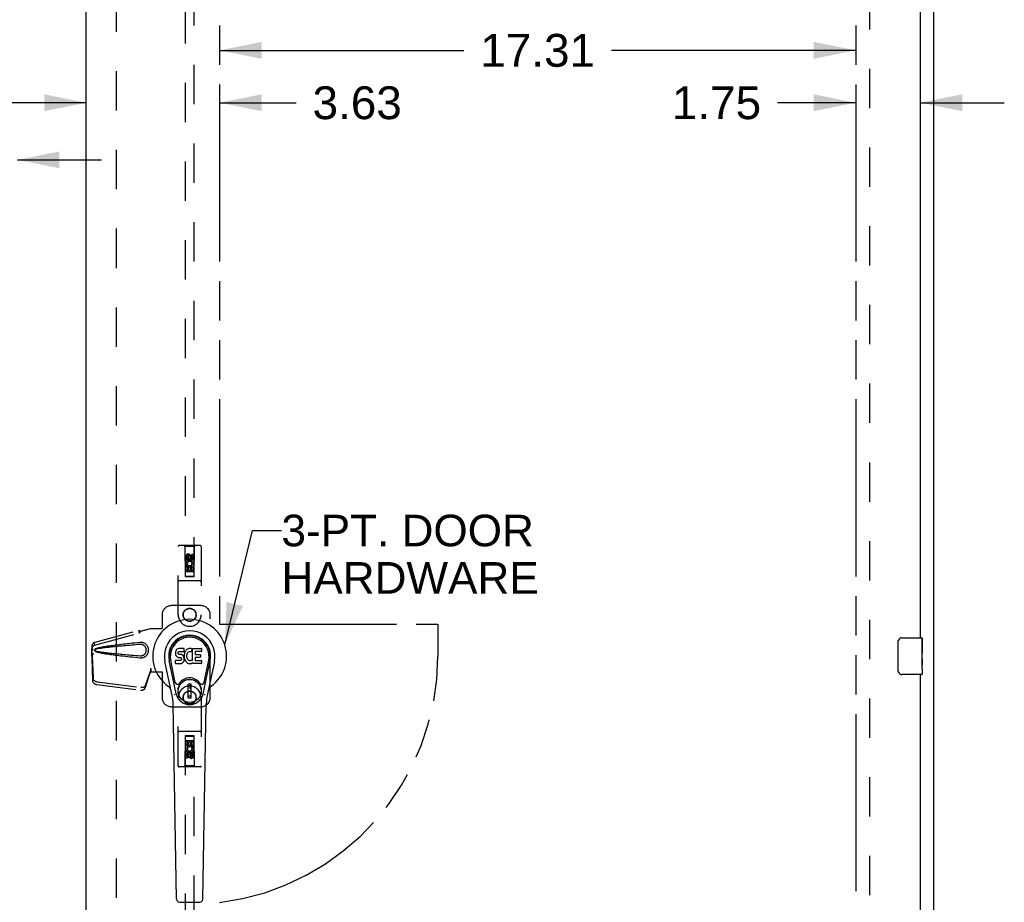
# Model space of a CAD drawing. Header units: inches. Extents: x 0 to 195, y 0 to 126.
# Tile 10 of 18: x 61 to 88, y 58 to 82. Entities that reach past the tile are written whole.
import ezdxf

# ---------------------------------------------------------------- set-up
doc = ezdxf.new("R2010")
doc.units = ezdxf.units.IN
doc.header["$LTSCALE"] = 10.71
doc.header["$MEASUREMENT"] = 0
doc.linetypes.add('HIDDEN', pattern=[0.2, 0.1, -0.1])
doc.linetypes.add('PHANTOM', pattern=[0.8, 0.45, -0.05, 0.1, -0.05, 0.1, -0.05])
doc.layers.get('0').update_dxf_attribs({"linetype": 'CONTINUOUS'})
for name, color, linetype in [('02___PRT_ALL_AXES', 7, 'CONTINUOUS'), ('AVAILABLE_DOOR_SPACE', 7, 'CONTINUOUS'), ('DEFAULT_2', 8, 'HIDDEN'), ('DIMENSIONS', 7, 'CONTINUOUS')]:
    doc.layers.add(name, color=color, linetype=linetype)
doc.styles.get("Standard").update_dxf_attribs({"font": 'arial.ttf'})
doc.dimstyles.new('DIMSTYLE_2', dxfattribs={"dimtxt": 0.893455, "dimasz": 1.145455, "dimexe": 0.09, "dimexo": 0.07, "dimgap": 0.039, "dimtad": 0, "dimtih": 1, "dimtoh": 1, "dimzin": 4, "dimdsep": 46, "dimtxsty": 'Standard', "dimblk": '_FILLED', "dimblk1": '_FILLED', "dimblk2": '_FILLED', "dimcen": 0.09, "dimazin": 1, "dimtfac": 1, "dimtdec": 3, "dimtofl": 0, "dimtmove": 0, "dimatfit": 3, "dimldrblk": '_FILLED', "dimfxl": 0, "dimtolj": 1, "dimtzin": 4, "dimarcsym": 0})
doc.dimstyles.get("Standard").update_dxf_attribs({"dimtxt": 0.973636, "dimasz": 1.145455, "dimexe": 0.09, "dimexo": 0.07, "dimgap": 0.09, "dimtad": 0, "dimtih": 1, "dimtoh": 1, "dimdec": 3, "dimzin": 4, "dimdsep": 46, "dimtxsty": 'Standard', "dimblk": '_FILLED', "dimblk1": '_FILLED', "dimblk2": '_FILLED', "dimcen": 0.09, "dimadec": 3, "dimazin": 1, "dimtp": 0.001, "dimtm": 0.001, "dimtfac": 1, "dimtdec": 3, "dimtofl": 0, "dimtmove": 0, "dimatfit": 3, "dimldrblk": '_FILLED', "dimfxl": 0, "dimtolj": 1, "dimtzin": 4, "dimarcsym": 0})

# ---------------------------------------------------------------- blocks, each defined once
blk = doc.blocks.new('_FILLED')
at = {"color": 0, "linetype": 'ByBlock'}
blk.add_solid([(0, 0), (-1, 0.2), (-1, -0.2)], dxfattribs=at)
blk = doc.blocks.new('*D11')
at = {"layer": 'DIMENSIONS', "color": 2, "linetype": 'Continuous'}
for p, q in [((66.331, 81.456), (72.98, 81.456)), ((83.644, 81.456), (76.995, 81.456))]:
    blk.add_line(p, q, dxfattribs=at)
at = {"layer": 'DIMENSIONS', "color": 2, "linetype": 'Continuous', "xscale": 1.1454545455, "yscale": 1.1454545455, "zscale": 1.1454545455, "rotation": 180}
blk.add_blockref('_FILLED', (66.331, 81.456), dxfattribs=at)
at = {"layer": 'DIMENSIONS', "color": 2, "linetype": 'Continuous', "xscale": 1.1454545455, "yscale": 1.1454545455, "zscale": 1.1454545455}
blk.add_blockref('_FILLED', (83.644, 81.456), dxfattribs=at)
at = {"layer": 'DIMENSIONS', "color": 2, "linetype": 'Continuous', "insert": (74.988, 81.903), "char_height": 0.8935, "width": 3.12211, "attachment_point": 2, "line_spacing_factor": 0.9}
blk.add_mtext('17.31', dxfattribs=at)
blk = doc.blocks.new('*D12')
at = {"layer": 'DIMENSIONS', "color": 2, "linetype": 'Continuous'}
for p, q in [((83.644, 80.03), (81.514, 80.03)), ((85.394, 80.03), (87.685, 80.03))]:
    blk.add_line(p, q, dxfattribs=at)
at = {"layer": 'DIMENSIONS', "color": 2, "linetype": 'Continuous', "xscale": 1.1454545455, "yscale": 1.1454545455, "zscale": 1.1454545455}
blk.add_blockref('_FILLED', (83.644, 80.03), dxfattribs=at)
at = {"layer": 'DIMENSIONS', "color": 2, "linetype": 'Continuous', "xscale": 1.1454545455, "yscale": 1.1454545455, "zscale": 1.1454545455, "rotation": 180}
blk.add_blockref('_FILLED', (85.394, 80.03), dxfattribs=at)
at = {"layer": 'DIMENSIONS', "color": 2, "linetype": 'Continuous', "insert": (81.068, 80.477), "char_height": 0.8935, "width": 2.42794, "attachment_point": 3, "line_spacing_factor": 0.9}
blk.add_mtext('1.75', dxfattribs=at)
blk = doc.blocks.new('*D13')
at = {"layer": 'DIMENSIONS', "color": 2, "linetype": 'Continuous'}
for p, q in [((62.706, 80.03), (60.415, 80.03)), ((66.331, 80.03), (68.415, 80.03))]:
    blk.add_line(p, q, dxfattribs=at)
at = {"layer": 'DIMENSIONS', "color": 2, "linetype": 'Continuous', "xscale": 1.1454545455, "yscale": 1.1454545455, "zscale": 1.1454545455}
blk.add_blockref('_FILLED', (62.706, 80.03), dxfattribs=at)
at = {"layer": 'DIMENSIONS', "color": 2, "linetype": 'Continuous', "xscale": 1.1454545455, "yscale": 1.1454545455, "zscale": 1.1454545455, "rotation": 180}
blk.add_blockref('_FILLED', (66.331, 80.03), dxfattribs=at)
at = {"layer": 'DIMENSIONS', "color": 2, "linetype": 'Continuous', "insert": (68.862, 80.477), "char_height": 0.8935, "width": 2.42794, "attachment_point": 1, "line_spacing_factor": 0.9}
blk.add_mtext('3.63', dxfattribs=at)
blk = doc.blocks.new('*D14')
at = {"layer": 'DIMENSIONS', "color": 2, "linetype": 'Continuous'}
for p, q in [((57.206, 78.476), (55.349, 78.476)), ((60.831, 78.476), (63.122, 78.476))]:
    blk.add_line(p, q, dxfattribs=at)
at = {"layer": 'DIMENSIONS', "color": 2, "linetype": 'Continuous', "xscale": 1.1454545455, "yscale": 1.1454545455, "zscale": 1.1454545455}
blk.add_blockref('_FILLED', (57.206, 78.476), dxfattribs=at)
at = {"layer": 'DIMENSIONS', "color": 2, "linetype": 'Continuous', "xscale": 1.1454545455, "yscale": 1.1454545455, "zscale": 1.1454545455, "rotation": 180}
blk.add_blockref('_FILLED', (60.831, 78.476), dxfattribs=at)
at = {"layer": 'DIMENSIONS', "color": 2, "linetype": 'Continuous', "insert": (54.902, 78.923), "char_height": 0.8935, "width": 2.42794, "attachment_point": 3, "line_spacing_factor": 0.9}
blk.add_mtext('3.63', dxfattribs=at)

msp = doc.modelspace()

# ---------------------------------------------------------------- linework, layer by layer
at = {"color": 3, "linetype": 'Continuous'}
for p, q in [((85.769, 33.075), (85.769, 92.867)), ((62.706, 39.825), (62.706, 90.117)), ((85.394, 84.721), (85.394, 65.471)), ((85.394, 64.471), (85.394, 45.221))]:
    msp.add_line(p, q, dxfattribs=at)
at = {"color": 7, "linetype": 'Continuous'}
for p, q in [((84.799, 64.571), (84.799, 65.371)), ((84.899, 65.471), (85.439, 65.471)), ((85.454, 65.456), (85.454, 65.317)), ((65.14, 65.108), (65.135, 65.085)), ((65.149, 65.131), (65.14, 65.108)), ((65.163, 65.151), (65.149, 65.131)), ((65.171, 65.159), (65.163, 65.151)), ((65.181, 65.165), (65.171, 65.159)), ((65.202, 65.175), (65.181, 65.165)), ((65.226, 65.182), (65.202, 65.175)), ((65.365, 65.182), (65.226, 65.182)), ((65.363, 65.097), (65.365, 65.103)), ((65.367, 65.139), (65.365, 65.182)), ((65.365, 65.103), (65.366, 65.116)), ((65.366, 65.116), (65.367, 65.139)), ((65.412, 65.12), (65.399, 65.102)), ((65.427, 65.137), (65.412, 65.12)), ((65.443, 65.152), (65.427, 65.137)), ((65.461, 65.165), (65.443, 65.152)), ((65.482, 65.174), (65.461, 65.165)), ((65.503, 65.179), (65.482, 65.174)), ((65.526, 65.181), (65.503, 65.179)), ((65.548, 65.18), (65.526, 65.181)), ((65.559, 65.179), (65.548, 65.18)), ((65.57, 65.175), (65.559, 65.179)), ((65.59, 65.158), (65.564, 65.09)), ((65.588, 65.163), (65.57, 65.175)), ((65.599, 65.18), (65.835, 65.18)), ((65.599, 64.855), (65.599, 65.18)), ((65.84, 65.176), (65.84, 65.101)), ((65.153, 63.948), (64.961, 64.852)), ((65.009, 64.625), (64.964, 64.853)), ((65.076, 64.479), (65.002, 64.86)), ((65.135, 65.085), (65.133, 65.061)), ((65.133, 65.061), (65.134, 65.037)), ((65.134, 65.037), (65.137, 65.014)), ((65.135, 64.776), (65.135, 64.85)), ((65.137, 65.014), (65.146, 64.992)), ((65.199, 64.855), (65.14, 64.855)), ((65.146, 64.992), (65.159, 64.972)), ((65.159, 64.972), (65.175, 64.954)), ((65.175, 64.954), (65.195, 64.941)), ((65.195, 64.941), (65.206, 64.937)), ((65.26, 64.856), (65.199, 64.855)), ((65.204, 65.065), (65.206, 65.08)), ((65.204, 65.05), (65.204, 65.065)), ((65.204, 65.042), (65.204, 65.05)), ((65.207, 65.035), (65.204, 65.042)), ((65.206, 65.08), (65.21, 65.086)), ((65.206, 64.937), (65.218, 64.935)), ((65.211, 65.029), (65.207, 65.035)), ((65.21, 65.086), (65.215, 65.091)), ((65.217, 65.025), (65.211, 65.029)), ((65.215, 65.091), (65.23, 65.096)), ((65.232, 65.021), (65.217, 65.025)), ((65.218, 64.935), (65.265, 64.934)), ((65.23, 65.096), (65.245, 65.097)), ((65.256, 65.021), (65.232, 65.021)), ((65.245, 65.097), (65.357, 65.097)), ((65.28, 65.02), (65.256, 65.021)), ((65.275, 64.857), (65.26, 64.856)), ((65.265, 64.934), (65.273, 64.934)), ((65.273, 64.934), (65.28, 64.931)), ((65.281, 64.86), (65.275, 64.857)), ((65.303, 65.015), (65.28, 65.02)), ((65.28, 64.931), (65.286, 64.927)), ((65.287, 64.866), (65.281, 64.86)), ((65.286, 64.927), (65.291, 64.921)), ((65.296, 64.878), (65.287, 64.866)), ((65.291, 64.921), (65.297, 64.907)), ((65.299, 64.885), (65.296, 64.878)), ((65.297, 64.907), (65.3, 64.892)), ((65.3, 64.892), (65.299, 64.885)), ((65.314, 65.01), (65.303, 65.015)), ((65.324, 65.003), (65.314, 65.01)), ((65.341, 64.986), (65.324, 65.003)), ((65.354, 64.966), (65.341, 64.986)), ((65.364, 64.944), (65.354, 64.966)), ((65.356, 64.828), (65.365, 64.85)), ((65.357, 65.097), (65.363, 65.097)), ((65.37, 64.921), (65.364, 64.944)), ((65.369, 65.018), (65.365, 64.974)), ((65.365, 64.974), (65.366, 64.952)), ((65.365, 64.85), (65.371, 64.873)), ((65.366, 64.952), (65.369, 64.929)), ((65.374, 65.04), (65.369, 65.018)), ((65.369, 64.929), (65.373, 64.908)), ((65.373, 64.897), (65.37, 64.921)), ((65.371, 64.873), (65.373, 64.897)), ((65.373, 64.908), (65.381, 64.887)), ((65.38, 65.062), (65.374, 65.04)), ((65.388, 65.082), (65.38, 65.062)), ((65.381, 64.887), (65.402, 64.847)), ((65.399, 65.102), (65.388, 65.082)), ((65.402, 64.847), (65.414, 64.829)), ((65.435, 64.989), (65.434, 64.963)), ((65.434, 64.963), (65.436, 64.949)), ((65.438, 65.016), (65.435, 64.989)), ((65.436, 64.949), (65.439, 64.936)), ((65.442, 65.029), (65.438, 65.016)), ((65.439, 64.936), (65.449, 64.912)), ((65.448, 65.041), (65.442, 65.029)), ((65.462, 65.064), (65.448, 65.041)), ((65.449, 64.912), (65.462, 64.889)), ((65.47, 65.074), (65.462, 65.064)), ((65.462, 64.889), (65.471, 64.879)), ((65.481, 65.082), (65.47, 65.074)), ((65.471, 64.879), (65.481, 64.87)), ((65.506, 65.092), (65.481, 65.082)), ((65.481, 64.87), (65.492, 64.862)), ((65.492, 64.862), (65.505, 64.857)), ((65.505, 64.857), (65.518, 64.855)), ((65.519, 65.096), (65.506, 65.092)), ((65.518, 64.855), (65.531, 64.855)), ((65.532, 65.095), (65.519, 65.096)), ((65.531, 64.855), (65.544, 64.857)), ((65.545, 65.092), (65.532, 65.095)), ((65.544, 64.857), (65.557, 64.861)), ((65.558, 65.087), (65.545, 65.092)), ((65.557, 64.861), (65.569, 64.866)), ((65.569, 64.866), (65.58, 64.874)), ((65.587, 64.872), (65.599, 64.855)), ((65.669, 65.092), (65.669, 65.025)), ((65.67, 64.934), (65.67, 64.856)), ((65.835, 65.097), (65.673, 65.097)), ((65.673, 65.02), (65.804, 65.02)), ((65.804, 64.938), (65.674, 64.938)), ((65.674, 64.852), (65.836, 64.852)), ((65.809, 65.016), (65.809, 64.943)), ((65.841, 64.847), (65.841, 64.775)), ((65.885, 63.948), (66.077, 64.852)), ((65.961, 64.479), (66.036, 64.86)), ((66.029, 64.625), (66.073, 64.853)), ((85.454, 65.086), (85.454, 65.055)), ((85.454, 64.889), (85.454, 64.856)), ((65.042, 63.901), (64.845, 64.827)), ((65.14, 64.771), (65.284, 64.771)), ((65.284, 64.771), (65.296, 64.772)), ((65.296, 64.772), (65.307, 64.776)), ((65.307, 64.776), (65.327, 64.79)), ((65.327, 64.79), (65.344, 64.807)), ((65.344, 64.807), (65.351, 64.817)), ((65.351, 64.817), (65.356, 64.828)), ((65.414, 64.829), (65.429, 64.812)), ((65.429, 64.812), (65.446, 64.797)), ((65.446, 64.797), (65.463, 64.783)), ((65.463, 64.783), (65.473, 64.778)), ((65.473, 64.778), (65.484, 64.775)), ((65.484, 64.775), (65.505, 64.769)), ((65.505, 64.769), (65.527, 64.767)), ((65.527, 64.767), (65.55, 64.77)), ((65.55, 64.77), (65.571, 64.776)), ((65.571, 64.776), (65.59, 64.788)), ((65.59, 64.788), (65.59, 64.788)), ((65.6, 64.788), (65.59, 64.788)), ((65.6, 64.775), (65.6, 64.788)), ((65.836, 64.771), (65.605, 64.771)), ((66.193, 64.827), (65.995, 63.901)), ((85.454, 64.631), (85.454, 64.486)), ((65.124, 64.254), (65.076, 64.479)), ((65.913, 64.254), (65.961, 64.479)), ((85.439, 64.471), (84.899, 64.471)), ((65.564, 64.213), (65.474, 64.213)), ((65.474, 63.839), (65.474, 64.213)), ((65.474, 64.174), (65.564, 64.174)), ((65.525, 64.174), (65.525, 64.095)), ((65.564, 64.095), (65.525, 64.095)), ((65.564, 63.839), (65.564, 64.213)), ((65.564, 63.879), (65.474, 63.879)), ((65.474, 63.839), (65.564, 63.839)), ((65.161, 58.355), (65.068, 63.676)), ((65.877, 58.355), (65.97, 63.676)), ((65.24, 58.278), (65.798, 58.278))]:
    msp.add_line(p, q, dxfattribs=at)
for points in [[(84.799, 65.371), (84.799, 65.377), (84.8, 65.383), (84.801, 65.389), (84.802, 65.395), (84.804, 65.401), (84.806, 65.407)], [(84.806, 64.535), (84.804, 64.54), (84.802, 64.546), (84.801, 64.552), (84.8, 64.558), (84.799, 64.564), (84.799, 64.571)], [(65.121, 63.918), (65.119, 63.923), (65.117, 63.929), (65.116, 63.934), (65.115, 63.94)], [(65.923, 63.94), (65.922, 63.934), (65.92, 63.929), (65.919, 63.923), (65.917, 63.918)]]:
    msp.add_lwpolyline(points, dxfattribs=at)
for radius in [0.317, 0.313]:
    msp.add_circle((65.519, 64.026), radius, dxfattribs=at)
for centre, radius, start, end in [((65.519, 64.971), 1.004, 305.5066, 234.4934), ((65.519, 64.971), 0.689, 347.9703, 192.0297), ((65.519, 64.971), 0.571, 347.9703, 192.0297), ((65.519, 64.961), 0.527, 348.9402, 191.0594), ((84.899, 65.371), 0.1, 90, 158.7946), ((85.439, 65.456), 0.015, 0, 90), ((65.586, 65.16), 0.00448, 339.0016, 51.8729), ((65.835, 65.176), 0.00448, 0, 90), ((65.14, 64.85), 0.00448, 90, 180.0119), ((65.559, 65.091), 0.00448, 246.1578, 339.0016), ((65.583, 64.87), 0.00448, 34.0893, 127.3444), ((65.673, 65.092), 0.00448, 90, 180), ((65.673, 65.025), 0.00448, 180, 270), ((65.674, 64.934), 0.00448, 90, 180), ((65.674, 64.856), 0.00448, 180, 270), ((65.804, 65.016), 0.00448, 0, 90), ((65.804, 64.943), 0.00448, 270, 360), ((65.835, 65.101), 0.00448, 270, 360), ((65.836, 64.847), 0.00448, 0, 90), ((65.14, 64.776), 0.00483, 180, 270), ((65.605, 64.775), 0.00448, 180, 270), ((65.836, 64.775), 0.00448, 270, 360), ((65.519, 64.026), 0.354, 35.4237, 144.5763), ((84.899, 64.571), 0.1, 201.1999, 270), ((85.439, 64.486), 0.015, 270, 360), ((64.821, 63.993), 0.197, 12.0297, 54.4934), ((65.182, 64.266), 0.0591, 192.0297, 324.5763), ((65.856, 64.266), 0.0591, 215.4237, 347.9703), ((66.216, 63.993), 0.197, 125.5066, 167.9703), ((63.887, 63.655), 1.181, 1, 12.0297), ((65.519, 64.026), 0.374, 192.0297, 347.9703), ((67.151, 63.655), 1.181, 167.9703, 179), ((65.24, 58.357), 0.0787, 181, 270), ((65.798, 58.357), 0.0787, 270, 359)]:
    msp.add_arc(centre, radius, start, end, dxfattribs=at)
msp.add_ellipse((65.519, 64.961), major_axis=(0, 0.565), ratio=0.999848, start_param=-1.76365, end_param=1.76365, dxfattribs=at)
at = {"layer": '02___PRT_ALL_AXES', "color": 8, "linetype": 'HIDDEN'}
for p, q in [((65.412, 67.594), (65.412, 67.686)), ((65.455, 67.594), (65.412, 67.594)), ((65.455, 67.686), (65.455, 67.594)), ((65.498, 67.657), (65.498, 67.686)), ((65.539, 67.7), (65.539, 67.653)), ((65.583, 67.657), (65.583, 67.75)), ((65.583, 67.75), (65.625, 67.75)), ((65.625, 67.75), (65.625, 67.657)), ((65.412, 67.281), (65.412, 67.437)), ((65.412, 67.437), (65.59, 67.437)), ((65.455, 67.281), (65.412, 67.281)), ((65.46, 67.462), (65.421, 67.445)), ((65.455, 67.395), (65.455, 67.281)), ((65.497, 67.395), (65.455, 67.395)), ((65.497, 67.302), (65.497, 67.395)), ((65.54, 67.302), (65.497, 67.302)), ((65.54, 67.395), (65.54, 67.302)), ((65.583, 67.395), (65.54, 67.395)), ((65.59, 67.437), (65.571, 67.45)), ((65.583, 67.281), (65.583, 67.395)), ((65.625, 67.281), (65.583, 67.281)), ((65.615, 67.441), (65.613, 67.437)), ((65.613, 67.437), (65.625, 67.437)), ((65.625, 67.437), (65.625, 67.281)), ((65.412, 62.66), (65.455, 62.66)), ((65.412, 62.504), (65.412, 62.66)), ((65.425, 62.504), (65.412, 62.504)), ((65.423, 62.501), (65.425, 62.504)), ((65.625, 62.504), (65.448, 62.504)), ((65.448, 62.504), (65.466, 62.491)), ((65.455, 62.66), (65.455, 62.547)), ((65.455, 62.547), (65.498, 62.547)), ((65.498, 62.639), (65.541, 62.639)), ((65.498, 62.547), (65.498, 62.639)), ((65.541, 62.639), (65.541, 62.547)), ((65.541, 62.547), (65.583, 62.547)), ((65.577, 62.48), (65.616, 62.497)), ((65.583, 62.66), (65.625, 62.66)), ((65.583, 62.547), (65.583, 62.66)), ((65.625, 62.66), (65.625, 62.504)), ((65.412, 62.192), (65.412, 62.284)), ((65.455, 62.192), (65.412, 62.192)), ((65.455, 62.284), (65.455, 62.192)), ((65.498, 62.242), (65.498, 62.288)), ((65.539, 62.284), (65.539, 62.256)), ((65.583, 62.348), (65.625, 62.348)), ((65.583, 62.256), (65.583, 62.348)), ((65.625, 62.348), (65.625, 62.256))]:
    msp.add_line(p, q, dxfattribs=at)
at = {"layer": '02___PRT_ALL_AXES', "color": 7, "linetype": 'Continuous'}
for p, q in [((85.454, 64.892), (85.454, 65.456)), ((85.454, 65.317), (85.447, 65.317)), ((85.447, 65.317), (85.447, 65.086)), ((85.454, 65.149), (85.447, 65.149)), ((85.454, 65.086), (85.447, 65.086)), ((85.454, 64.856), (85.447, 64.856)), ((85.447, 64.856), (85.447, 64.719)), ((85.454, 65.05), (85.448, 65.05)), ((85.452, 64.916), (85.451, 64.938)), ((85.452, 64.918), (85.454, 64.918)), ((85.454, 64.632), (85.454, 64.889)), ((85.448, 64.688), (85.454, 64.688)), ((85.454, 64.631), (85.454, 64.486))]:
    msp.add_line(p, q, dxfattribs=at)
for points in [[(85.451, 64.938), (85.45, 64.95), (85.449, 64.962), (85.448, 64.975), (85.447, 64.987), (85.447, 65), (85.447, 65.013), (85.447, 65.026), (85.447, 65.038), (85.448, 65.051), (85.449, 65.063), (85.45, 65.075)], [(85.454, 64.889), (85.454, 64.897), (85.453, 64.906), (85.452, 64.916)], [(85.449, 64.683), (85.448, 64.692), (85.447, 64.701), (85.447, 64.71), (85.447, 64.719)], [(85.454, 64.631), (85.454, 64.635), (85.453, 64.64), (85.453, 64.645), (85.452, 64.651), (85.451, 64.658), (85.45, 64.666), (85.449, 64.674), (85.449, 64.683)]]:
    msp.add_lwpolyline(points, dxfattribs=at)
at = {"layer": '02___PRT_ALL_AXES', "color": 8, "linetype": 'HIDDEN'}
for centre, radius in [((65.519, 67.643), 0.085), ((65.519, 66.096), 0.172), ((65.519, 63.846), 0.172), ((65.519, 62.298), 0.085)]:
    msp.add_circle(centre, radius, dxfattribs=at)
for centre, radius, start, end in [((65.477, 67.686), 0.0644, 12.2995, 180.0775), ((65.519, 67.487), 0.107, 334.2636, 203.4027), ((65.477, 67.686), 0.0219, 359.9011, 180), ((65.519, 67.487), 0.0639, 324.8895, 203.4026), ((65.562, 67.657), 0.0635, 180, 360), ((65.561, 67.657), 0.0219, 190.307, 360), ((65.519, 62.454), 0.107, 154.2636, 23.4027), ((65.519, 62.454), 0.0639, 144.8895, 23.4026), ((65.476, 62.284), 0.0635, 0, 180), ((65.477, 62.284), 0.0219, 10.307, 180), ((65.561, 62.255), 0.0644, 192.2995, 0.0775), ((65.561, 62.256), 0.0219, 179.9011, 360)]:
    msp.add_arc(centre, radius, start, end, dxfattribs=at)
at = {"layer": '02___PRT_ALL_AXES', "color": 7, "linetype": 'Continuous'}
msp.add_ellipse((85.191, 65.055), major_axis=(0.263, 0), ratio=0.432808, start_param=0, end_param=0.179988, dxfattribs=at)
at = {"layer": 'AVAILABLE_DOOR_SPACE', "color": 4, "linetype": 'PHANTOM'}
for p, q in [((66.331, 89.096), (66.331, 65.846)), ((83.644, 89.096), (83.644, 40.846)), ((66.331, 65.846), (72.269, 65.846)), ((72.269, 65.846), (72.269, 64.971))]:
    msp.add_line(p, q, dxfattribs=at)
msp.add_arc((65.519, 64.971), 6.75, 276.9135, 360, dxfattribs=at)
at = {"layer": 'DEFAULT_2', "color": 8, "linetype": 'HIDDEN'}
for p, q in [((84.019, 89.523), (84.019, 40.419)), ((63.519, 89.456), (63.519, 40.486)), ((65.394, 89.143), (65.394, 67.141)), ((65.644, 67.141), (65.644, 89.143)), ((65.206, 66.096), (65.206, 67.953)), ((65.801, 67.983), (65.236, 67.983)), ((65.389, 67.953), (65.359, 67.983)), ((65.389, 67.953), (65.392, 67.143)), ((65.649, 67.953), (65.389, 67.953)), ((65.645, 67.143), (65.649, 67.953)), ((65.649, 67.953), (65.679, 67.983)), ((65.831, 67.953), (65.831, 66.096)), ((65.519, 67.715), (65.456, 67.679)), ((65.456, 67.679), (65.456, 67.607)), ((65.456, 67.679), (65.466, 67.673)), ((65.456, 67.607), (65.466, 67.613)), ((65.456, 67.607), (65.519, 67.571)), ((65.519, 67.704), (65.466, 67.673)), ((65.466, 67.673), (65.466, 67.613)), ((65.466, 67.613), (65.519, 67.582)), ((65.519, 67.715), (65.519, 67.704)), ((65.581, 67.679), (65.519, 67.715)), ((65.571, 67.673), (65.519, 67.704)), ((65.519, 67.582), (65.571, 67.613)), ((65.519, 67.571), (65.581, 67.607)), ((65.519, 67.571), (65.519, 67.582)), ((65.581, 67.679), (65.571, 67.673)), ((65.571, 67.613), (65.571, 67.673)), ((65.581, 67.607), (65.571, 67.613)), ((65.581, 67.607), (65.581, 67.679)), ((65.646, 67.393), (65.391, 67.393)), ((65.604, 67.268), (65.434, 67.268)), ((65.801, 67.018), (65.236, 67.018)), ((65.392, 67.143), (65.645, 67.143)), ((65.394, 67.145), (65.644, 67.145)), ((65.394, 67.141), (65.644, 67.141)), ((65.831, 66.346), (65.019, 66.346)), ((64.769, 66.096), (64.769, 65.743)), ((66.081, 63.846), (66.081, 66.096)), ((62.948, 65.353), (64.139, 65.673)), ((64.14, 65.669), (64.139, 65.673)), ((64.152, 65.602), (64.139, 65.673)), ((64.14, 65.669), (64.154, 65.598)), ((64.179, 65.653), (64.451, 65.726)), ((64.186, 65.653), (64.179, 65.653)), ((64.186, 65.653), (64.459, 65.726)), ((64.451, 65.726), (64.772, 65.726)), ((64.764, 65.726), (64.769, 65.743)), ((64.772, 65.726), (64.769, 65.743)), ((62.962, 65.282), (64.152, 65.602)), ((64.154, 65.598), (64.152, 65.602)), ((62.861, 65.174), (62.863, 65.196)), ((62.861, 64.973), (62.861, 65.174)), ((62.867, 65.174), (62.861, 65.174)), ((62.867, 65.173), (62.868, 65.172)), ((62.868, 65.172), (62.868, 65.171)), ((62.868, 65.171), (62.868, 65.169)), ((62.868, 65.169), (62.869, 65.157)), ((62.869, 65.157), (62.87, 65.139)), ((62.87, 65.139), (62.871, 65.127)), ((62.871, 65.127), (62.872, 65.117)), ((62.882, 65.155), (62.889, 65.18)), ((62.915, 65.34), (62.929, 65.269)), ((64.198, 65.345), (64.175, 65.344)), ((62.869, 64.984), (62.856, 64.913)), ((62.857, 64.923), (62.856, 64.913)), ((62.856, 64.913), (62.875, 64.298)), ((62.858, 64.933), (62.857, 64.923)), ((62.867, 65), (62.858, 64.944)), ((62.858, 64.944), (62.858, 64.933)), ((62.883, 65.055), (62.861, 64.973)), ((62.861, 64.973), (62.867, 64.973)), ((62.869, 64.984), (62.889, 64.369)), ((62.891, 65.055), (62.889, 65.048)), ((64.451, 64.633), (64.451, 64.623)), ((64.451, 64.633), (64.451, 64.546)), ((64.451, 64.633), (64.459, 64.633)), ((64.451, 64.623), (64.451, 64.593)), ((64.452, 64.575), (64.452, 64.569)), ((64.459, 64.633), (64.459, 64.546)), ((64.307, 64.104), (64.439, 64.488)), ((64.32, 64.175), (64.452, 64.559)), ((64.439, 64.488), (64.452, 64.559)), ((64.444, 64.526), (64.439, 64.488)), ((64.448, 64.554), (64.444, 64.526)), ((64.451, 64.546), (64.772, 64.546)), ((64.764, 64.546), (64.769, 64.529)), ((64.772, 64.546), (64.769, 64.529)), ((64.769, 64.529), (64.769, 63.846)), ((62.993, 64.199), (64.18, 64.047)), ((63.006, 64.27), (64.194, 64.118)), ((65.206, 61.988), (65.206, 63.846)), ((65.831, 63.846), (65.831, 61.988)), ((65.019, 63.596), (65.831, 63.596)), ((65.801, 62.923), (65.236, 62.923)), ((65.392, 62.798), (65.389, 61.988)), ((65.392, 62.798), (65.645, 62.798)), ((65.644, 62.8), (65.394, 62.8)), ((65.394, 62.8), (65.394, 40.798)), ((65.644, 62.797), (65.394, 62.797)), ((65.644, 40.798), (65.644, 62.8)), ((65.649, 61.988), (65.645, 62.798)), ((65.391, 62.548), (65.646, 62.548)), ((65.434, 62.673), (65.604, 62.673)), ((65.519, 62.371), (65.456, 62.335)), ((65.456, 62.335), (65.466, 62.329)), ((65.456, 62.335), (65.456, 62.262)), ((65.456, 62.262), (65.466, 62.268)), ((65.456, 62.262), (65.519, 62.226)), ((65.519, 62.359), (65.466, 62.329)), ((65.466, 62.329), (65.466, 62.268)), ((65.466, 62.268), (65.519, 62.238)), ((65.581, 62.335), (65.519, 62.371)), ((65.519, 62.371), (65.519, 62.359)), ((65.571, 62.329), (65.519, 62.359)), ((65.519, 62.238), (65.571, 62.268)), ((65.519, 62.226), (65.581, 62.262)), ((65.519, 62.226), (65.519, 62.238)), ((65.581, 62.335), (65.571, 62.329)), ((65.571, 62.268), (65.571, 62.329)), ((65.581, 62.262), (65.571, 62.268)), ((65.581, 62.262), (65.581, 62.335)), ((65.801, 61.958), (65.236, 61.958)), ((65.389, 61.988), (65.359, 61.958)), ((65.649, 61.988), (65.389, 61.988)), ((65.649, 61.988), (65.679, 61.958))]:
    msp.add_line(p, q, dxfattribs=at)
for points in [[(64.14, 65.669), (64.144, 65.667), (64.147, 65.665), (64.15, 65.664), (64.153, 65.663), (64.155, 65.662), (64.158, 65.661), (64.16, 65.66), (64.163, 65.66)], [(64.154, 65.598), (64.156, 65.6), (64.159, 65.602), (64.161, 65.604), (64.163, 65.606), (64.164, 65.608), (64.166, 65.611), (64.167, 65.614), (64.168, 65.617), (64.17, 65.62), (64.17, 65.623), (64.171, 65.626), (64.172, 65.63), (64.173, 65.634), (64.174, 65.638), (64.175, 65.642), (64.176, 65.646)], [(64.163, 65.66), (64.167, 65.659), (64.17, 65.658), (64.173, 65.657), (64.176, 65.656), (64.179, 65.655), (64.183, 65.654), (64.186, 65.653)], [(64.176, 65.646), (64.177, 65.649), (64.179, 65.653)], [(64.176, 65.646), (64.177, 65.647), (64.178, 65.65), (64.18, 65.651), (64.182, 65.652), (64.184, 65.653)], [(62.863, 65.196), (62.864, 65.203), (62.867, 65.211), (62.87, 65.219), (62.875, 65.228), (62.88, 65.235), (62.888, 65.243), (62.896, 65.25), (62.906, 65.257), (62.917, 65.263), (62.929, 65.269)], [(62.865, 65.233), (62.865, 65.227), (62.865, 65.219), (62.864, 65.212), (62.864, 65.205), (62.863, 65.199), (62.863, 65.196)], [(62.865, 65.233), (62.865, 65.247), (62.867, 65.263), (62.87, 65.278), (62.875, 65.292), (62.881, 65.305), (62.889, 65.316), (62.897, 65.326), (62.906, 65.334), (62.915, 65.34)], [(62.866, 65.214), (62.865, 65.231), (62.865, 65.233)], [(62.872, 65.117), (62.872, 65.133), (62.871, 65.149), (62.869, 65.165), (62.868, 65.181), (62.867, 65.198), (62.866, 65.214)], [(62.867, 65.174), (62.867, 65.174), (62.867, 65.174), (62.867, 65.174), (62.867, 65.173), (62.867, 65.173)], [(62.872, 65.117), (62.874, 65.124), (62.875, 65.13), (62.877, 65.136), (62.878, 65.142), (62.88, 65.149), (62.882, 65.155)], [(62.915, 65.34), (62.923, 65.344), (62.931, 65.348), (62.94, 65.351), (62.948, 65.353)], [(62.929, 65.269), (62.937, 65.273), (62.945, 65.277), (62.953, 65.279), (62.962, 65.282)], [(62.957, 65.171), (62.951, 65.168), (62.945, 65.164), (62.941, 65.159), (62.937, 65.154), (62.935, 65.148), (62.933, 65.142), (62.932, 65.136), (62.933, 65.13), (62.934, 65.124), (62.937, 65.118), (62.941, 65.113), (62.945, 65.108), (62.951, 65.104), (62.957, 65.101)], [(62.957, 65.16), (62.951, 65.158), (62.947, 65.156), (62.943, 65.152), (62.94, 65.149), (62.938, 65.145), (62.937, 65.14), (62.936, 65.136), (62.937, 65.131), (62.938, 65.127), (62.94, 65.123), (62.943, 65.119), (62.947, 65.116), (62.952, 65.113), (62.957, 65.112)], [(64.175, 65.344), (64.1, 65.336), (64.028, 65.329), (63.958, 65.322), (63.892, 65.315), (63.828, 65.308), (63.767, 65.301), (63.708, 65.295), (63.651, 65.288), (63.597, 65.282), (63.545, 65.275), (63.495, 65.269), (63.448, 65.263), (63.402, 65.257), (63.358, 65.251), (63.316, 65.245), (63.275, 65.239), (63.236, 65.233), (63.199, 65.227), (63.164, 65.221), (63.13, 65.214), (63.097, 65.208), (63.066, 65.202), (63.037, 65.195), (63.008, 65.187), (62.982, 65.179), (62.957, 65.171)], [(64.175, 65.29), (64.112, 65.285), (64.05, 65.28), (63.991, 65.275), (63.934, 65.27), (63.88, 65.265), (63.827, 65.26), (63.776, 65.256), (63.727, 65.252), (63.68, 65.247), (63.635, 65.243), (63.592, 65.239), (63.551, 65.235), (63.511, 65.231), (63.474, 65.228), (63.438, 65.224), (63.403, 65.221), (63.371, 65.217), (63.339, 65.214), (63.309, 65.211), (63.28, 65.208), (63.252, 65.205), (63.224, 65.201), (63.197, 65.198), (63.17, 65.195), (63.143, 65.191), (63.117, 65.188), (63.09, 65.184), (63.063, 65.18), (63.036, 65.176), (63.009, 65.171), (62.983, 65.166), (62.957, 65.16)], [(62.957, 65.112), (62.983, 65.106), (63.009, 65.1), (63.036, 65.096), (63.063, 65.091), (63.09, 65.087), (63.116, 65.084), (63.143, 65.08), (63.17, 65.077), (63.197, 65.073), (63.224, 65.07), (63.251, 65.067), (63.279, 65.064), (63.309, 65.061), (63.339, 65.057), (63.37, 65.054), (63.403, 65.051), (63.437, 65.047), (63.473, 65.044), (63.511, 65.04), (63.55, 65.036), (63.591, 65.032), (63.635, 65.028), (63.68, 65.024), (63.726, 65.02), (63.775, 65.016), (63.826, 65.011), (63.879, 65.006), (63.934, 65.002), (63.991, 64.997), (64.05, 64.992), (64.111, 64.987), (64.175, 64.981)], [(64.175, 64.928), (64.198, 64.927), (64.22, 64.928), (64.243, 64.932), (64.264, 64.939), (64.285, 64.948), (64.305, 64.959), (64.324, 64.972), (64.34, 64.987), (64.354, 65.003), (64.366, 65.019), (64.376, 65.035), (64.384, 65.052), (64.391, 65.069), (64.395, 65.085), (64.399, 65.102), (64.401, 65.119), (64.402, 65.136), (64.401, 65.152), (64.399, 65.169), (64.395, 65.186), (64.391, 65.203), (64.384, 65.219), (64.376, 65.236), (64.366, 65.253), (64.354, 65.269), (64.34, 65.284), (64.324, 65.299), (64.305, 65.313), (64.285, 65.324), (64.264, 65.333), (64.243, 65.339), (64.22, 65.343), (64.198, 65.345)], [(64.175, 64.981), (64.184, 64.981), (64.194, 64.981), (64.203, 64.982), (64.212, 64.983), (64.222, 64.985), (64.231, 64.987), (64.24, 64.99), (64.248, 64.994), (64.257, 64.998), (64.265, 65.002), (64.273, 65.008), (64.281, 65.014), (64.29, 65.021), (64.298, 65.029), (64.305, 65.038), (64.313, 65.048), (64.319, 65.059), (64.325, 65.07), (64.33, 65.081), (64.333, 65.092), (64.336, 65.103), (64.338, 65.114), (64.339, 65.125), (64.339, 65.135), (64.339, 65.145), (64.338, 65.156), (64.336, 65.166), (64.334, 65.177), (64.33, 65.188), (64.326, 65.2), (64.32, 65.211), (64.314, 65.222), (64.307, 65.232), (64.299, 65.242), (64.291, 65.25), (64.283, 65.257), (64.274, 65.263), (64.266, 65.269), (64.257, 65.273), (64.249, 65.278), (64.24, 65.281), (64.231, 65.284), (64.222, 65.287), (64.213, 65.289), (64.203, 65.29), (64.194, 65.291), (64.184, 65.291), (64.175, 65.29)], [(62.891, 65.055), (62.885, 65.035), (62.88, 65.016), (62.874, 64.997), (62.869, 64.978), (62.864, 64.961), (62.858, 64.944)], [(62.883, 65.055), (62.88, 65.045), (62.878, 65.036), (62.875, 65.026), (62.872, 65.017), (62.87, 65.009), (62.867, 65)], [(62.867, 65), (62.868, 64.998), (62.868, 64.995), (62.868, 64.992), (62.869, 64.989), (62.869, 64.987), (62.869, 64.984)], [(62.957, 65.101), (62.981, 65.092), (63.008, 65.084), (63.035, 65.077), (63.065, 65.07), (63.095, 65.064), (63.127, 65.057), (63.161, 65.051), (63.196, 65.045), (63.233, 65.039), (63.272, 65.033), (63.312, 65.027), (63.354, 65.021), (63.398, 65.015), (63.444, 65.009), (63.491, 65.003), (63.541, 64.997), (63.593, 64.99), (63.648, 64.984), (63.704, 64.977), (63.763, 64.971), (63.825, 64.964), (63.889, 64.957), (63.956, 64.95), (64.026, 64.943), (64.099, 64.935), (64.175, 64.928)], [(64.451, 64.605), (64.451, 64.598), (64.451, 64.585), (64.449, 64.571), (64.448, 64.555), (64.446, 64.537), (64.444, 64.526)], [(64.459, 64.633), (64.456, 64.613), (64.453, 64.593), (64.451, 64.573), (64.448, 64.554)], [(64.451, 64.593), (64.451, 64.584), (64.452, 64.575)], [(64.452, 64.569), (64.452, 64.567), (64.452, 64.564), (64.452, 64.562), (64.452, 64.559)], [(62.875, 64.298), (62.876, 64.287), (62.88, 64.276), (62.885, 64.264), (62.892, 64.254), (62.9, 64.243), (62.91, 64.234), (62.922, 64.225), (62.934, 64.218), (62.948, 64.211), (62.962, 64.206), (62.977, 64.202), (62.993, 64.199)], [(63.006, 64.27), (62.991, 64.273), (62.976, 64.277), (62.961, 64.282), (62.948, 64.289), (62.935, 64.296), (62.924, 64.305), (62.914, 64.314), (62.905, 64.325), (62.898, 64.335), (62.893, 64.347), (62.89, 64.358), (62.889, 64.369)], [(64.18, 64.047), (64.194, 64.045), (64.208, 64.045), (64.222, 64.047), (64.236, 64.049), (64.249, 64.053), (64.26, 64.057), (64.271, 64.063), (64.281, 64.07), (64.29, 64.077), (64.297, 64.086), (64.303, 64.095), (64.307, 64.104)], [(64.32, 64.175), (64.316, 64.166), (64.31, 64.157), (64.303, 64.148), (64.295, 64.141), (64.285, 64.134), (64.274, 64.128), (64.262, 64.124), (64.249, 64.12), (64.236, 64.118), (64.222, 64.116), (64.208, 64.116), (64.194, 64.118)]]:
    msp.add_lwpolyline(points, dxfattribs=at)
for centre, radius in [((65.519, 67.643), 0.0845), ((65.519, 66.096), 0.18), ((65.519, 63.846), 0.18), ((65.519, 62.298), 0.0845)]:
    msp.add_circle(centre, radius, dxfattribs=at)
for centre, radius, start, end in [((65.236, 67.953), 0.03, 90, 180), ((65.801, 67.953), 0.03, 0, 90), ((65.434, 67.228), 0.04, 90, 180), ((65.604, 67.228), 0.04, 0, 90), ((65.236, 67.048), 0.03, 180, 270), ((65.434, 67.183), 0.04, 180, 270), ((65.604, 67.183), 0.04, 270, 360), ((65.801, 67.048), 0.03, 270, 360), ((65.019, 66.096), 0.25, 90, 180), ((65.831, 66.096), 0.25, 0, 90), ((65.519, 66.096), 0.312, 180, 360), ((65.519, 63.846), 0.312, 0, 180), ((65.019, 63.846), 0.25, 180, 270), ((65.831, 63.846), 0.25, 270, 360), ((65.236, 62.893), 0.03, 90, 180), ((65.434, 62.758), 0.04, 90, 180), ((65.434, 62.713), 0.04, 180, 270), ((65.604, 62.758), 0.04, 0, 90), ((65.604, 62.713), 0.04, 270, 360), ((65.801, 62.893), 0.03, 0, 90), ((65.236, 61.988), 0.03, 180, 270), ((65.801, 61.988), 0.03, 270, 360)]:
    msp.add_arc(centre, radius, start, end, dxfattribs=at)
msp.add_ellipse((62.887, 65.048), major_axis=(0.02, 0.0746), ratio=0.018459, start_param=-3.136658, end_param=-1.565862, dxfattribs=at)

# ---------------------------------------------------------------- texts
at = {"layer": 'DIMENSIONS', "color": 2, "linetype": 'Continuous', "insert": (68.017, 68.82), "char_height": 0.8591, "width": 6.9877, "attachment_point": 1, "line_spacing_factor": 0.9}
msp.add_mtext('3-PT. DOOR\\PHARDWARE', dxfattribs=at)

# ---------------------------------------------------------------- dimensions: what is measured, and where the dimension line sits
at = {"layer": 'DIMENSIONS', "color": 2, "linetype": 'Continuous'}
for base, p1, p2, picture, middle in [((60.831332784, 78.476468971), (57.206332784, 65.845752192), (60.831332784, 90.096752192), '*D14', (53.687306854, 78.471488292)), ((85.394, 80.03), (83.644, 89.096), (85.394, 66.678), '*D12', (79.896, 80.025)), ((83.644, 81.456), (66.331, 65.846), (83.644, 40.846), '*D11', (74.939, 81.451))]:
    dim = msp.add_linear_dim(base=base, p1=p1, p2=p2, dimstyle='DIMSTYLE_2', dxfattribs=at)
    dim.commit()
    dim.dimension.update_dxf_attribs({"geometry": picture, "text_midpoint": middle, "dimtype": 160})
dim = msp.add_linear_dim(base=(62.706332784, 80.030245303), p1=(66.331332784, 89.095752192), p2=(62.706332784, 39.844752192), angle=180, dimstyle='DIMSTYLE_2', dxfattribs=at)
dim.commit()
dim.dimension.update_dxf_attribs({"geometry": '*D13', "text_midpoint": (70.074604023, 80.025265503), "dimtype": 160})

# ---------------------------------------------------------------- leaders
at = {"layer": 'DIMENSIONS', "color": 2, "linetype": 'Continuous', "annotation_type": 0, "has_hookline": 1, "hookline_direction": 1, "text_width": 6.84}
msp.add_leader([(66.475, 65.278), (67.23, 68.39), (68.017, 68.39)], dimstyle='Standard', override={"dimtad": 0}, dxfattribs=at)

doc.saveas('drawing.dxf')
